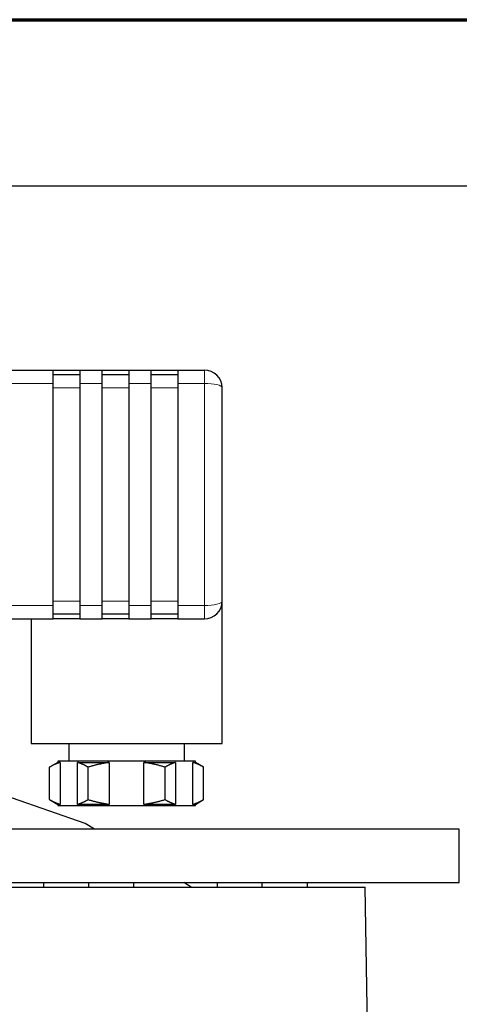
# Model space of a CAD drawing. Header units: millimetres. Extents: x 18 to 610, y -123 to 280.
# Tile 10 of 44: x 168 to 217, y 169 to 280. Entities that reach past the tile are written whole.
import ezdxf

# ---------------------------------------------------------------- set-up
doc = ezdxf.new("R2010")
doc.units = ezdxf.units.MM
doc.linetypes.add('SOLID', pattern=[0])
doc.styles.add('Arial', font='Arial.ttf', dxfattribs={"height": 5})
doc.dimstyles.get("Standard").update_dxf_attribs({"dimtxt": 5, "dimasz": 5, "dimexe": 0.18, "dimexo": 0.0625, "dimgap": 0.09, "dimtad": 0, "dimtih": 1, "dimtoh": 1, "dimdec": 4, "dimzin": 0, "dimdsep": 46, "dimtxsty": 'Arial', "dimcen": 0.09, "dimadec": 0, "dimazin": 0, "dimtfac": 1, "dimtdec": 4, "dimtofl": 0, "dimtmove": 0, "dimatfit": 3, "dimfxl": 0, "dimtolj": 1, "dimtzin": 0, "dimarcsym": 0})

# ---------------------------------------------------------------- blocks, each defined once
blk = doc.blocks.new('*D12')
at = {"color": 0, "lineweight": -2}
for p, q in [((141.29, 261.36), (230.72, 261.36)), ((229.32, 136.76), (229.32, 256.36)), ((178.49, 131.76), (230.72, 131.76))]:
    blk.add_line(p, q, dxfattribs=at)
at = {"color": 0}
for points in [[(230.16, 256.36), (228.49, 256.36), (229.32, 261.36)], [(228.49, 136.76), (230.16, 136.76), (229.32, 131.76)]]:
    blk.add_solid(points, dxfattribs=at)
at = {"layer": 'Defpoints', "color": 0}
for p in [(141.29, 261.36), (229.32, 261.36), (178.49, 131.76)]:
    blk.add_point(p, dxfattribs=at)
at = {"color": 0, "lineweight": 9, "insert": (224.27, 196.56), "char_height": 5, "attachment_point": 5, "rotation": 90, "style": 'Arial'}
blk.add_mtext('\\A1;129.6', dxfattribs=at)
blk = doc.blocks.new('BlockOfViews_3')
at = {"linetype": 'SOLID', "lineweight": 30}
for p, q in [((163.29, 240.62, 47.44), (171.29, 240.62, 47.44)), ((171.29, 240.62, 42.94), (174.29, 240.62, 42.94)), ((174.29, 240.62, 47.44), (176.79, 240.62, 47.44)), ((176.79, 240.62, 42.94), (179.79, 240.62, 42.94)), ((179.79, 240.62, 47.44), (182.29, 240.62, 47.44)), ((182.29, 240.62, 42.94), (185.29, 240.62, 42.94)), ((185.29, 240.62, 47.44), (188.29, 240.62, 47.44)), ((171.29, 240.12, 46.94), (174.29, 240.12, 46.94)), ((176.79, 240.12, 46.94), (179.79, 240.12, 46.94)), ((182.29, 240.12, 46.94), (185.29, 240.12, 46.94)), ((171.29, 214.12, 48.94), (171.29, 239.12, 48.94)), ((174.29, 239.12, 48.94), (174.29, 214.12, 48.94)), ((176.79, 214.12, 48.94), (176.79, 239.12, 48.94)), ((179.79, 239.12, 48.94), (179.79, 214.12, 48.94)), ((182.29, 214.12, 48.94), (182.29, 239.12, 48.94)), ((185.29, 239.12, 48.94), (185.29, 214.12, 48.94)), ((190.29, 214.62, 46.94), (190.29, 238.62, 46.94)), ((190.29, 198.62, 35.3), (190.29, 214.62, 34.94)), ((171.29, 213.21, 47.44), (174.29, 213.21, 47.44)), ((176.79, 213.21, 47.44), (179.79, 213.21, 47.44)), ((182.29, 213.21, 47.44), (185.29, 213.21, 47.44)), ((163.29, 212.62, 47.44), (171.29, 212.62, 47.44)), ((168.79, 212.62, 34.94), (168.79, 198.62, 34.94)), ((174.29, 212.62, 47.44), (171.29, 212.62, 47.44)), ((174.29, 212.62, 47.44), (176.79, 212.62, 47.44)), ((179.79, 212.62, 47.44), (176.79, 212.62, 47.44)), ((179.79, 212.62, 47.44), (182.29, 212.62, 47.44)), ((185.29, 212.62, 47.44), (182.29, 212.62, 47.44)), ((185.29, 212.62, 47.44), (188.29, 212.62, 47.44)), ((173.04, 198.62, 34.94), (173.04, 196.62, 34.94)), ((186.04, 196.62, 34.94), (186.04, 198.62, 34.94)), ((171.79, 196.48, 35.13), (170.88, 195.95, 34.94)), ((171.79, 196.62, 34.94), (171.79, 196.48, 35.13)), ((172.07, 196.48, 37), (172.07, 191.76, 37)), ((174.02, 191.76, 40.39), (174.02, 196.48, 40.39)), ((177.59, 196.48, 42.44), (177.59, 191.76, 42.44)), ((181.49, 191.76, 42.44), (181.49, 196.48, 42.44)), ((185.06, 196.48, 40.39), (185.06, 191.76, 40.39)), ((187.01, 191.76, 37), (187.01, 196.48, 37)), ((187.29, 196.48, 35.13), (187.29, 196.62, 35.2)), ((188.2, 195.95, 34.94), (187.29, 196.48, 35.13)), ((170.88, 192.29, 34.94), (170.88, 195.95, 34.94)), ((175.21, 192.29, 42.44), (175.21, 195.95, 42.44)), ((183.87, 192.29, 42.44), (183.87, 195.95, 42.44)), ((188.2, 192.29, 34.94), (188.2, 195.95, 34.94)), ((170.88, 192.29, 34.94), (171.79, 191.76, 35.13)), ((171.79, 191.76, 35.13), (171.79, 191.62, 34.94)), ((187.29, 191.76, 35.13), (188.2, 192.29, 34.94)), ((187.29, 191.62, 35.2), (187.29, 191.76, 35.13)), ((216.95, 188.96, 35.01), (156.95, 188.96, 35.01)), ((156.95, 182.96, 35.01), (216.95, 182.96, 35.01)), ((170.22, 182.46, 27.18), (170.22, 182.96, 27.18)), ((175.29, 182.46, 30.1), (175.29, 182.96, 30.1)), ((180.36, 182.46, 27.18), (180.36, 182.96, 27.18)), ((186.81, 182.46, -16.8), (185.97, 182.96, -16.82)), ((189.72, 182.96, -14.13), (189.72, 182.46, -14.13)), ((194.79, 182.46, -11.21), (194.79, 182.96, -11.21)), ((199.86, 182.96, -14.13), (199.86, 182.46, -14.13)), ((206.69, 164.46, -16.19), (206.37, 182.46, -15.93))]:
    blk.add_line(p, q, dxfattribs=at)
at = {"color": 196, "linetype": 'SOLID', "lineweight": 9}
for p, q in [((163.29, 239.12, 48.94), (171.29, 239.12, 48.94)), ((171.29, 238.62, 48.44), (174.29, 238.62, 48.44)), ((174.29, 239.12, 48.94), (176.79, 239.12, 48.94)), ((176.79, 238.62, 48.44), (179.79, 238.62, 48.44)), ((179.79, 239.12, 48.94), (182.29, 239.12, 48.94)), ((182.29, 238.62, 48.44), (185.29, 238.62, 48.44)), ((185.29, 239.12, 48.94), (188.29, 239.12, 48.94)), ((188.29, 239.12, 48.94), (188.29, 214.12, 48.94)), ((163.29, 214.12, 48.94), (171.29, 214.12, 48.94)), ((171.29, 214.62, 48.44), (174.29, 214.62, 48.44)), ((174.29, 214.12, 48.94), (176.79, 214.12, 48.94)), ((176.79, 214.62, 48.44), (179.79, 214.62, 48.44)), ((179.79, 214.12, 48.94), (182.29, 214.12, 48.94)), ((182.29, 214.62, 48.44), (185.29, 214.62, 48.44)), ((185.29, 214.12, 48.94), (188.29, 214.12, 48.94))]:
    blk.add_line(p, q, dxfattribs=at)
at = {"linetype": 'SOLID', "lineweight": 30}
blk.add_polyline3d([(175.94, 188.96, -17.03), (174.87, 189.6, -17.06), (158.51, 195.32, -17.06), (154.33, 196.14, -17.06)], dxfattribs=at)
at = {"linetype": 'SOLID', "lineweight": 30, "extrusion": (-1, 0, 0)}
for centre, radius, start, end in [((-239.12, 47.44, -171.29), 1.5, 90, 180), ((-239.12, 47.44, -176.79), 1.5, 90, 180), ((-239.12, 47.44, -182.29), 1.5, 90, 180), ((-214.12, 47.44, -171.29), 1.5, 0, 90), ((-214.12, 47.44, -176.79), 1.5, 0, 90), ((-214.12, 47.44, -182.29), 1.5, 0, 90), ((-185.96, 34.94, -216.95), 3, 90, 178.8312), ((-185.96, 34.94, -216.95), 3, 1.1688, 90)]:
    blk.add_arc(centre, radius, start, end, dxfattribs=at)
at = {"linetype": 'SOLID', "lineweight": 30, "extrusion": (1, 0, 0)}
for centre, start, end in [((239.12, 47.44, 174.29), 0, 90), ((239.12, 47.44, 179.79), 0, 90), ((239.12, 47.44, 185.29), 0, 90), ((214.12, 47.44, 174.29), 90, 180), ((214.12, 47.44, 179.79), 90, 180), ((214.12, 47.44, 185.29), 90, 180)]:
    blk.add_arc(centre, 1.5, start, end, dxfattribs=at)
at = {"color": 196, "linetype": 'SOLID', "lineweight": 9, "extrusion": (1, 0, 0)}
for centre, start, end in [((239.12, 47.44, 188.29), 0, 90), ((214.12, 47.44, 188.29), 90, 180)]:
    blk.add_arc(centre, 1.5, start, end, dxfattribs=at)
at = {"linetype": 'SOLID', "lineweight": 30, "extrusion": (0, 1, 0)}
for centre, radius, start, end in [((-179.54, 34.94, 198.62), 10.75, 0, 178.1053), ((-179.54, 34.94, 196.48), 7.75, 1.4007, 15.4074), ((-179.54, 34.94, 196.48), 7.75, 44.5926, 75.4074), ((-179.54, 34.94, 196.48), 7.75, 104.5926, 135.4074), ((-179.54, 34.94, 196.48), 7.75, 164.5926, 178.5993), ((-179.54, 34.94, 191.62), 7.75, 0, 178.1053), ((-141.29, -17.06, 182.46), 65.09, 95.5965, 179.0069)]:
    blk.add_arc(centre, radius, start, end, dxfattribs=at)
at = {"linetype": 'SOLID', "lineweight": 30, "extrusion": (0, -1, 0)}
for centre, start, end in [((179.54, 34.94, -196.62), 1.8947, 180), ((179.54, 34.94, -191.76), 164.5926, 178.5993), ((179.54, 34.94, -191.76), 104.5926, 135.4074), ((179.54, 34.94, -191.76), 44.5926, 75.4074), ((179.54, 34.94, -191.76), 1.4007, 15.4074)]:
    blk.add_arc(centre, 7.75, start, end, dxfattribs=at)
at = {"linetype": 'SOLID', "lineweight": 30, "extrusion": (-4.3083e-16, -0.242536, 0.970143)}
blk.add_ellipse((188.29, 238.62, 46.94), major_axis=(0, 2, 0.5), ratio=0.970143, start_param=4.712389, end_param=6.283185, dxfattribs=at)
at = {"color": 196, "linetype": 'SOLID', "lineweight": 9, "extrusion": (2.15415e-16, 0.970143, -0.242536)}
blk.add_ellipse((188.29, 238.62, 46.94), major_axis=(0, 0.5, 2), ratio=0.970143, start_param=0, end_param=1.570796, dxfattribs=at)
at = {"linetype": 'SOLID', "lineweight": 30, "extrusion": (-2.15415e-16, 0.242536, 0.970143)}
blk.add_ellipse((188.29, 214.62, 46.94), major_axis=(0, -2, 0.5), ratio=0.970143, start_param=0, end_param=1.570796, dxfattribs=at)
at = {"color": 196, "linetype": 'SOLID', "lineweight": 9, "extrusion": (-1.5079e-15, -0.970143, -0.242536)}
blk.add_ellipse((188.29, 214.62, 46.94), major_axis=(0, -0.5, 2), ratio=0.970143, start_param=4.712389, end_param=6.283185, dxfattribs=at)
at = {"linetype": 'SOLID', "lineweight": 30}
for points, weights in [([(172.07, 196.48, 37), (171.51, 196.31, 36.03), (170.88, 195.95, 34.94)], [1.03496785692, 1.04556927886, 1.03410688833]), ([(175.21, 195.95, 42.44), (174.58, 196.31, 41.36), (174.02, 196.48, 40.39)], [1.03410688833, 1.04556927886, 1.03496785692]), ([(177.59, 196.48, 42.44), (176.47, 196.31, 42.44), (175.21, 195.95, 42.44)], [1.03496785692, 1.04556927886, 1.03410688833]), ([(183.87, 195.95, 42.44), (182.62, 196.31, 42.44), (181.49, 196.48, 42.44)], [1.03410688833, 1.04556927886, 1.03496785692]), ([(185.06, 196.48, 40.39), (184.5, 196.31, 41.36), (183.87, 195.95, 42.44)], [1.03496785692, 1.04556927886, 1.03410688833]), ([(188.2, 195.95, 34.94), (187.57, 196.31, 36.03), (187.01, 196.48, 37)], [1.03410688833, 1.04556927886, 1.03496785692]), ([(170.88, 192.29, 34.94), (171.51, 191.93, 36.03), (172.07, 191.76, 37)], [1.03410688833, 1.04556927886, 1.03496785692]), ([(174.02, 191.76, 40.39), (174.58, 191.93, 41.36), (175.21, 192.29, 42.44)], [1.03496785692, 1.04556927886, 1.03410688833]), ([(175.21, 192.29, 42.44), (176.47, 191.93, 42.44), (177.59, 191.76, 42.44)], [1.03410688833, 1.04556927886, 1.03496785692]), ([(181.49, 191.76, 42.44), (182.62, 191.93, 42.44), (183.87, 192.29, 42.44)], [1.03496785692, 1.04556927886, 1.03410688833]), ([(183.87, 192.29, 42.44), (184.5, 191.93, 41.36), (185.06, 191.76, 40.39)], [1.03410688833, 1.04556927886, 1.03496785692]), ([(187.01, 191.76, 37), (187.57, 191.93, 36.03), (188.2, 192.29, 34.94)], [1.03496785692, 1.04556927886, 1.03410688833])]:
    blk.add_rational_spline(points, weights, degree=2, dxfattribs=at)
blk = doc.blocks.new('A21-m2')
at = {"color": 51, "linetype": 'SOLID', "lineweight": 70}
blk.add_line((23.1, 280.03), (609.82, 280.03), dxfattribs=at)

msp = doc.modelspace()

# ---------------------------------------------------------------- block references
for name in ['A21-m2', 'BlockOfViews_3']:
    msp.add_blockref(name, (0, 0))

# ---------------------------------------------------------------- dimensions: what is measured, and where the dimension line sits
at = {"lineweight": 9}
dim = msp.add_linear_dim(base=(229.32, 261.36), p1=(178.49, 131.76), p2=(141.29, 261.36), angle=90, dimstyle='Standard', override={"dimtxt": 5, "dimasz": 5, "dimexe": 1.4, "dimexo": 0, "dimgap": 2.5, "dimtad": 1, "dimtih": 0, "dimtoh": 1, "dimdec": 1, "dimlfac": 1, "dimpost": '<>', "dimsah": 1, "dimse1": 0, "dimse2": 0, "dimtix": 1}, dxfattribs=at)
dim.commit()
dim.dimension.update_dxf_attribs({"geometry": '*D12', "text_midpoint": (229.32, 196.56), "dimtype": 160})

doc.saveas('drawing.dxf')
